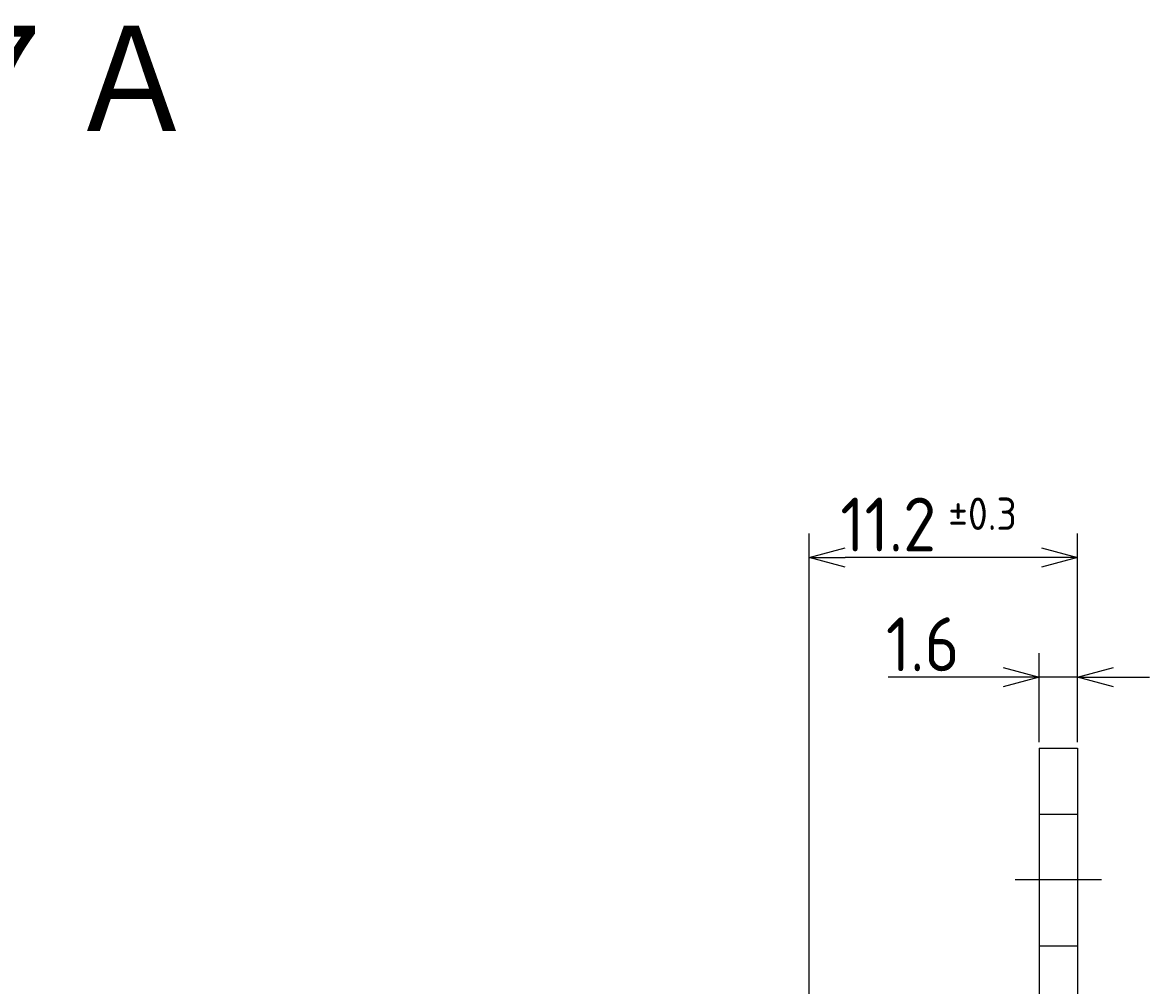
# Model space of a CAD drawing. Extents: x 57 to 183, y -13 to 97.
# Tile 10 of 10: x 136 to 183, y 57 to 97. Entities that reach past the tile are written whole.
import ezdxf

# ---------------------------------------------------------------- set-up
doc = ezdxf.new("R2010")
doc.units = 0
doc.linetypes.add('CENTER', pattern=[50.8, 31.75, -6.35, 6.35, -6.35])
doc.linetypes.add('HIDDEN', pattern=[9.525, 6.35, -3.175])
doc.layers.get('0').update_dxf_attribs({"linetype": 'CONTINUOUS'})
doc.layers.get('DEFPOINTS').update_dxf_attribs({"linetype": 'CONTINUOUS'})
for name, color, linetype in [('18-0-CON', 3, 'CONTINUOUS'), ('18-1-HID', 4, 'HIDDEN'), ('18-2-SEN', 1, 'CENTER'), ('35-0-CON', 7, 'CONTINUOUS')]:
    doc.layers.add(name, color=color, linetype=linetype)
doc.styles.add('DIMENSION', font='isocp.shx', dxfattribs={"bigfont": 'bigfont.shx'})
doc.styles.get("Standard").update_dxf_attribs({"font": 'isocp.shx', "bigfont": 'bigfont.shx'})
doc.dimstyles.get("Standard").update_dxf_attribs({"dimtxt": 0.18, "dimasz": 0.18, "dimexe": 0.18, "dimexo": 0.0625, "dimgap": 0.09, "dimtad": 0, "dimtih": 1, "dimtoh": 1, "dimzin": 0, "dimcen": 0.09, "dimazin": 3, "dimtfac": 1, "dimtofl": 0, "dimtmove": 0, "dimatfit": 3})

# ---------------------------------------------------------------- blocks, each defined once
blk = doc.blocks.new('_OPEN30')
at = {"color": 0, "linetype": 'BYBLOCK'}
for p, q in [((-1, 0.268), (0, 0)), ((0, 0), (-1, -0.268)), ((0, 0), (-1, 0))]:
    blk.add_line(p, q, dxfattribs=at)
blk = doc.blocks.new('*D177')
at = {"layer": '18-0-CON', "color": 161}
for p, q in [((178.736, 67.287), (178.736, 71)), ((180.336, 67.287), (180.336, 71)), ((177.236, 70), (172.425, 70)), ((180.336, 70), (178.736, 70)), ((181.836, 70), (183.336, 70))]:
    blk.add_line(p, q, dxfattribs=at)
at = {"layer": 'DEFPOINTS', "color": 0}
for p in [(178.736, 70), (178.736, 67.037), (180.336, 67.037)]:
    blk.add_point(p, dxfattribs=at)
at = {"layer": '18-0-CON', "color": 161, "xscale": 1.500000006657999, "yscale": 1.500000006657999, "zscale": 1.500000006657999}
blk.add_blockref('_OPEN30', (178.736, 70), dxfattribs=at)
at = {"layer": '18-0-CON', "color": 161, "xscale": 1.500000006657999, "yscale": 1.500000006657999, "zscale": 1.500000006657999, "rotation": 180}
blk.add_blockref('_OPEN30', (180.336, 70), dxfattribs=at)
at = {"layer": '35-0-CON', "color": 161, "style": 'DIMENSION'}
blk.add_text('1.6', height=2.25, dxfattribs=at).set_placement((172.337, 70.25))
blk = doc.blocks.new('*U179')
at = {"layer": '35-0-CON', "color": 161, "style": 'DIMENSION'}
for s, height, p in [('±0.3', 1.35, (174.933, 76.15)), ('11.2', 2.25, (170.433, 75.25))]:
    blk.add_text(s, height=height, dxfattribs=at).set_placement(p)
blk = doc.blocks.new('*D178')
at = {"layer": '18-0-CON', "color": 161}
for p, q in [((169.136, 51.987), (169.136, 76)), ((180.336, 67.287), (180.336, 76)), ((178.836, 75), (170.636, 75))]:
    blk.add_line(p, q, dxfattribs=at)
at = {"layer": 'DEFPOINTS', "color": 0}
for p in [(169.136, 75), (180.336, 67.037), (169.136, 51.737)]:
    blk.add_point(p, dxfattribs=at)
at = {"layer": '18-0-CON', "color": 161, "xscale": 1.500000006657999, "yscale": 1.500000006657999, "zscale": 1.500000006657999, "rotation": 180}
blk.add_blockref('_OPEN30', (169.136, 75), dxfattribs=at)
at = {"layer": '18-0-CON', "color": 161, "xscale": 1.500000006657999, "yscale": 1.500000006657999, "zscale": 1.500000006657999}
blk.add_blockref('_OPEN30', (180.336, 75), dxfattribs=at)
at = {"layer": '35-0-CON'}
blk.add_blockref('*U179', (0, 0), dxfattribs=at)

msp = doc.modelspace()

# ---------------------------------------------------------------- linework, layer by layer
at = {"layer": '18-1-HID'}
for p, q in [((178.736, 64.287), (180.336, 64.287)), ((178.736, 58.787), (180.336, 58.787))]:
    msp.add_line(p, q, dxfattribs=at)
at = {"layer": '18-2-SEN'}
msp.add_line((181.336, 61.537), (177.736, 61.537), dxfattribs=at)
at = {"layer": '35-0-CON'}
for p, q in [((178.736, 67.037), (178.736, 53.076)), ((178.736, 67.037), (180.336, 67.037)), ((180.336, 67.037), (180.336, -11.963))]:
    msp.add_line(p, q, dxfattribs=at)

# ---------------------------------------------------------------- texts
msp.add_text('ＦＤＴ－５７Ａ', height=5).set_placement((105.126, 92.32))

# ---------------------------------------------------------------- dimensions: what is measured, and where the dimension line sits
at = {"layer": '18-0-CON'}
for base, p2, override, picture, middle in [((169.136, 75), (169.136, 51.737), {"dimscale": 0.5, "dimgap": 0.5, "dimtol": 1, "dimlim": 0, "dimtp": 0.3, "dimtm": 0.3, "dimtolj": 2}, '*D178', (174.736, 76.375)), ((178.736, 70), (178.736, 67.037), {"dimscale": 0.5, "dimtol": 0, "dimtp": 0.1, "dimtm": 0}, '*D177', (174.081, 71.375))]:
    dim = msp.add_linear_dim(base=base, p1=(180.336, 67.037), p2=p2, dimstyle='Standard', override=override, dxfattribs=at)
    dim.commit()
    dim.dimension.update_dxf_attribs({"geometry": picture, "text_midpoint": middle})

doc.saveas('drawing.dxf')
